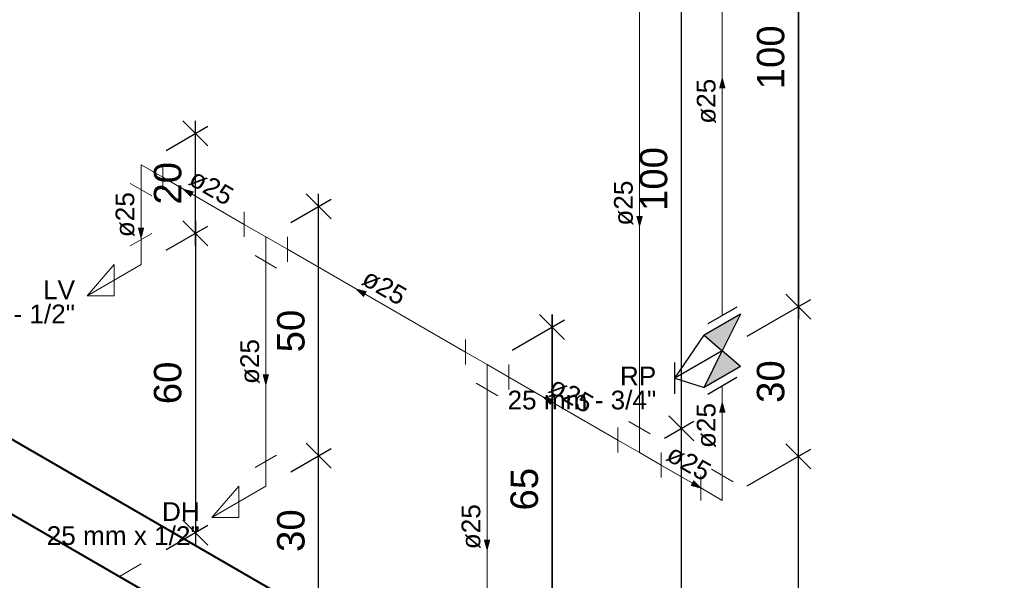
# Model space of a CAD drawing. Header units: millimetres. Extents: x -1999.9 to -1986.8, y -4147.7 to -4128.2.
# Tile 4 of 5: x -1994.9 to -1987, y -4140 to -4135.5. Entities that reach past the tile are written whole.
import ezdxf

# ---------------------------------------------------------------- set-up
doc = ezdxf.new("R2010")
doc.units = ezdxf.units.MM
doc.header["$MEASUREMENT"] = 0
for name, color, linetype, lineweight in [('AF-Condutos', 4, 'Continuous', 5), ('AF-Conexões', 9, 'Continuous', 5), ('AF-Sentido conduto', 9, 'Continuous', 5), ('AF-Textos conduto', 7, 'Continuous', 5), ('Cotas', 1, 'Continuous', 5), ('MB_ALVENARIA', 7, 'Continuous', 40), ('Nível 1', 7, 'Continuous', 5), ('Texto da cota', 7, 'Continuous', 5), ('Textos', 7, 'Continuous', 5)]:
    doc.layers.add(name, color=color, linetype=linetype, lineweight=lineweight)
doc.layers.add('Simbolos', color=5, linetype='Continuous')
doc.layers.add('Simbolos_int', color=2, linetype='Continuous')
doc.styles.add('Arial', font='arial.ttf')
doc.dimstyles.new('UM_25.000000', dxfattribs={"dimtxt": 0.18, "dimasz": 0.2, "dimexe": 0.1, "dimexo": 0.2, "dimgap": 0, "dimtad": 1, "dimtih": 1, "dimtoh": 1, "dimdec": 1, "dimlfac": 25, "dimzin": 0, "dimdsep": 46, "dimtxsty": 'Standard', "dimcen": 0.09, "dimdle": 0.1, "dimadec": 1, "dimazin": 2, "dimtfac": 1, "dimtdec": 4, "dimtofl": 0, "dimtmove": 0, "dimatfit": 3, "dimfxl": 1, "dimtolj": 1, "dimarcsym": 0})

# ---------------------------------------------------------------- blocks, each defined once
blk = doc.blocks.new('_Oblique')
at = {"color": 0, "linetype": 'ByBlock', "lineweight": -2}
blk.add_line((-0.5, -0.5), (0.5, 0.5), dxfattribs=at)
blk = doc.blocks.new('*D6')
at = {"layer": 'Cotas', "color": 0, "lineweight": -2, "transparency": 16777216}
for p, q in [((-1993.6835, -4136.5475), (-1993.3477, -4136.3536)), ((-1993.4477, -4137.3114), (-1993.4477, -4136.3114)), ((-1993.6835, -4137.3475), (-1993.3477, -4137.1536))]:
    blk.add_line(p, q, dxfattribs=at)
at = {"layer": 'Defpoints', "color": 0, "transparency": 16777216}
for p in [(-1993.4477, -4136.4114), (-1993.8835, -4136.6629), (-1993.8835, -4137.4629)]:
    blk.add_point(p, dxfattribs=at)
at = {"layer": 'Cotas', "color": 0, "lineweight": -2, "transparency": 16777216, "xscale": 0.2, "yscale": 0.2, "zscale": 0.2}
for p, rotation in [((-1993.4477, -4136.4114), 90), ((-1993.4477, -4137.2114), 270)]:
    blk.add_blockref('_Oblique', p, dxfattribs=dict(at, rotation=rotation))
blk = doc.blocks.new('*D7')
at = {"layer": 'Cotas', "color": 0, "lineweight": -2, "transparency": 16777216}
for p, q in [((-1993.6835, -4137.3475), (-1993.3477, -4137.1536)), ((-1993.4477, -4137.1114), (-1993.4477, -4139.7114)), ((-1993.6835, -4139.7475), (-1993.3477, -4139.5536))]:
    blk.add_line(p, q, dxfattribs=at)
at = {"layer": 'Defpoints', "color": 0, "transparency": 16777216}
for p in [(-1993.8835, -4137.4629), (-1993.4477, -4139.6114), (-1993.8835, -4139.8629)]:
    blk.add_point(p, dxfattribs=at)
at = {"layer": 'Cotas', "color": 0, "lineweight": -2, "transparency": 16777216, "xscale": 0.2, "yscale": 0.2, "zscale": 0.2}
for p, rotation in [((-1993.4477, -4137.2114), 90), ((-1993.4477, -4139.6114), 270)]:
    blk.add_blockref('_Oblique', p, dxfattribs=dict(at, rotation=rotation))
blk = doc.blocks.new('*D8')
at = {"layer": 'Cotas', "color": 0, "lineweight": -2, "transparency": 16777216}
for p, q in [((-1992.4598, -4140.2959), (-1992.4598, -4138.8959)), ((-1992.6832, -4139.1249), (-1992.3598, -4138.9382)), ((-1992.6832, -4140.3249), (-1992.3598, -4140.1382))]:
    blk.add_line(p, q, dxfattribs=at)
at = {"layer": 'Defpoints', "color": 0, "transparency": 16777216}
for p in [(-1992.4598, -4138.9959), (-1992.8832, -4139.2404), (-1992.8832, -4140.4404)]:
    blk.add_point(p, dxfattribs=at)
at = {"layer": 'Cotas', "color": 0, "lineweight": -2, "transparency": 16777216, "xscale": 0.2, "yscale": 0.2, "zscale": 0.2}
for p, rotation in [((-1992.4598, -4138.9959), 90), ((-1992.4598, -4140.1959), 270)]:
    blk.add_blockref('_Oblique', p, dxfattribs=dict(at, rotation=rotation))
blk = doc.blocks.new('*D9')
at = {"layer": 'Cotas', "color": 0, "lineweight": -2, "transparency": 16777216}
for p, q in [((-1992.4598, -4139.0959), (-1992.4598, -4136.8959)), ((-1992.6832, -4137.1249), (-1992.3598, -4136.9382)), ((-1992.6832, -4139.1249), (-1992.3598, -4138.9382))]:
    blk.add_line(p, q, dxfattribs=at)
at = {"layer": 'Defpoints', "color": 0, "transparency": 16777216}
for p in [(-1992.4598, -4136.9959), (-1992.8832, -4137.2404), (-1992.8832, -4139.2404)]:
    blk.add_point(p, dxfattribs=at)
at = {"layer": 'Cotas', "color": 0, "lineweight": -2, "transparency": 16777216, "xscale": 0.2, "yscale": 0.2, "zscale": 0.2}
for p, rotation in [((-1992.4598, -4136.9959), 90), ((-1992.4598, -4138.9959), 270)]:
    blk.add_blockref('_Oblique', p, dxfattribs=dict(at, rotation=rotation))
blk = doc.blocks.new('*D11')
at = {"layer": 'Cotas', "color": 0, "lineweight": -2, "transparency": 16777216}
for p, q in [((-1990.5881, -4140.6638), (-1990.5881, -4137.8638)), ((-1990.9092, -4138.1492), (-1990.4881, -4137.906)), ((-1990.9092, -4140.7492), (-1990.4881, -4140.506))]:
    blk.add_line(p, q, dxfattribs=at)
at = {"layer": 'Defpoints', "color": 0, "transparency": 16777216}
for p in [(-1990.5881, -4137.9638), (-1991.1092, -4138.2646), (-1991.1092, -4140.8646)]:
    blk.add_point(p, dxfattribs=at)
at = {"layer": 'Cotas', "color": 0, "lineweight": -2, "transparency": 16777216, "xscale": 0.2, "yscale": 0.2, "zscale": 0.2}
for p, rotation in [((-1990.5881, -4137.9638), 90), ((-1990.5881, -4140.5638), 270)]:
    blk.add_blockref('_Oblique', p, dxfattribs=dict(at, rotation=rotation))
blk = doc.blocks.new('*D12')
at = {"layer": 'Cotas', "color": 0, "lineweight": -2, "transparency": 16777216}
for p, q in [((-1990.5881, -4137.8638), (-1990.5881, -4140.6638)), ((-1990.9092, -4138.1492), (-1990.4881, -4137.906)), ((-1990.9092, -4140.7492), (-1990.4881, -4140.506))]:
    blk.add_line(p, q, dxfattribs=at)
at = {"layer": 'Defpoints', "color": 0, "transparency": 16777216}
for p in [(-1991.1092, -4138.2646), (-1990.5881, -4140.5638), (-1991.1092, -4140.8646)]:
    blk.add_point(p, dxfattribs=at)
at = {"layer": 'Cotas', "color": 0, "lineweight": -2, "transparency": 16777216, "xscale": 0.2, "yscale": 0.2, "zscale": 0.2}
for p, rotation in [((-1990.5881, -4137.9638), 90), ((-1990.5881, -4140.5638), 270)]:
    blk.add_blockref('_Oblique', p, dxfattribs=dict(at, rotation=rotation))
blk = doc.blocks.new('*D13')
at = {"layer": 'Cotas', "color": 0, "lineweight": -2, "transparency": 16777216}
for p, q in [((-1989.6869, -4138.8549), (-1989.4516, -4138.719)), ((-1989.5516, -4142.0768), (-1989.5516, -4138.6768)), ((-1989.6869, -4142.0549), (-1989.4516, -4141.919))]:
    blk.add_line(p, q, dxfattribs=at)
at = {"layer": 'Defpoints', "color": 0, "transparency": 16777216}
for p in [(-1989.5516, -4138.7768), (-1989.8869, -4138.9703), (-1989.8869, -4142.1703)]:
    blk.add_point(p, dxfattribs=at)
at = {"layer": 'Cotas', "color": 0, "lineweight": -2, "transparency": 16777216, "xscale": 0.2, "yscale": 0.2, "zscale": 0.2}
for p, rotation in [((-1989.5516, -4138.7768), 90), ((-1989.5516, -4141.9768), 270)]:
    blk.add_blockref('_Oblique', p, dxfattribs=dict(at, rotation=rotation))
blk = doc.blocks.new('*D14')
at = {"layer": 'Cotas', "color": 0, "lineweight": -2, "transparency": 16777216}
for p, q in [((-1989.5516, -4138.8768), (-1989.5516, -4134.6768)), ((-1989.6869, -4134.8549), (-1989.4516, -4134.719)), ((-1989.6869, -4138.8549), (-1989.4516, -4138.719))]:
    blk.add_line(p, q, dxfattribs=at)
at = {"layer": 'Defpoints', "color": 0, "transparency": 16777216}
for p in [(-1989.5516, -4134.7768), (-1989.8869, -4134.9703), (-1989.8869, -4138.9703)]:
    blk.add_point(p, dxfattribs=at)
at = {"layer": 'Cotas', "color": 0, "lineweight": -2, "transparency": 16777216, "xscale": 0.2, "yscale": 0.2, "zscale": 0.2}
for p, rotation in [((-1989.5516, -4134.7768), 90), ((-1989.5516, -4138.7768), 270)]:
    blk.add_blockref('_Oblique', p, dxfattribs=dict(at, rotation=rotation))
blk = doc.blocks.new('*D16')
at = {"layer": 'Cotas', "color": 0, "lineweight": -2, "transparency": 16777216}
for p, q in [((-1989.0233, -4139.238), (-1988.5131, -4138.9434)), ((-1988.6131, -4142.3011), (-1988.6131, -4138.9011)), ((-1989.0233, -4142.438), (-1988.5131, -4142.1434))]:
    blk.add_line(p, q, dxfattribs=at)
at = {"layer": 'Defpoints', "color": 0, "transparency": 16777216}
for p in [(-1988.6131, -4139.0011), (-1989.2233, -4139.3535), (-1989.2233, -4142.5535)]:
    blk.add_point(p, dxfattribs=at)
at = {"layer": 'Cotas', "color": 0, "lineweight": -2, "transparency": 16777216, "xscale": 0.2, "yscale": 0.2, "zscale": 0.2}
for p, rotation in [((-1988.6131, -4139.0011), 90), ((-1988.6131, -4142.2011), 270)]:
    blk.add_blockref('_Oblique', p, dxfattribs=dict(at, rotation=rotation))
blk = doc.blocks.new('*D17')
at = {"layer": 'Cotas', "color": 0, "lineweight": -2, "transparency": 16777216}
for p, q in [((-1988.6131, -4139.1011), (-1988.6131, -4137.7011)), ((-1989.0233, -4138.038), (-1988.5131, -4137.7434)), ((-1989.0233, -4139.238), (-1988.5131, -4138.9434))]:
    blk.add_line(p, q, dxfattribs=at)
at = {"layer": 'Defpoints', "color": 0, "transparency": 16777216}
for p in [(-1988.6131, -4137.8011), (-1989.2233, -4138.1535), (-1989.2233, -4139.3535)]:
    blk.add_point(p, dxfattribs=at)
at = {"layer": 'Cotas', "color": 0, "lineweight": -2, "transparency": 16777216, "xscale": 0.2, "yscale": 0.2, "zscale": 0.2}
for p, rotation in [((-1988.6131, -4137.8011), 90), ((-1988.6131, -4139.0011), 270)]:
    blk.add_blockref('_Oblique', p, dxfattribs=dict(at, rotation=rotation))
blk = doc.blocks.new('*D18')
at = {"layer": 'Cotas', "color": 0, "lineweight": -2, "transparency": 16777216}
for p, q in [((-1989.0233, -4134.038), (-1988.5131, -4133.7434)), ((-1988.6131, -4137.9011), (-1988.6131, -4133.7011)), ((-1989.0233, -4138.038), (-1988.5131, -4137.7434))]:
    blk.add_line(p, q, dxfattribs=at)
at = {"layer": 'Defpoints', "color": 0, "transparency": 16777216}
for p in [(-1988.6131, -4133.8011), (-1989.2233, -4134.1535), (-1989.2233, -4138.1535)]:
    blk.add_point(p, dxfattribs=at)
at = {"layer": 'Cotas', "color": 0, "lineweight": -2, "transparency": 16777216, "xscale": 0.2, "yscale": 0.2, "zscale": 0.2}
for p, rotation in [((-1988.6131, -4133.8011), 90), ((-1988.6131, -4137.8011), 270)]:
    blk.add_blockref('_Oblique', p, dxfattribs=dict(at, rotation=rotation))
blk = doc.blocks.new('*D19')
at = {"layer": 'Cotas', "color": 0, "lineweight": -2, "transparency": 16777216}
for p, q in [((-1989.0233, -4134.038), (-1988.5131, -4133.7434)), ((-1988.6131, -4133.7011), (-1988.6131, -4137.9011)), ((-1989.0233, -4138.038), (-1988.5131, -4137.7434))]:
    blk.add_line(p, q, dxfattribs=at)
at = {"layer": 'Defpoints', "color": 0, "transparency": 16777216}
for p in [(-1989.2233, -4134.1535), (-1988.6131, -4137.8011), (-1989.2233, -4138.1535)]:
    blk.add_point(p, dxfattribs=at)
at = {"layer": 'Cotas', "color": 0, "lineweight": -2, "transparency": 16777216, "xscale": 0.2, "yscale": 0.2, "zscale": 0.2}
for p, rotation in [((-1988.6131, -4133.8011), 90), ((-1988.6131, -4137.8011), 270)]:
    blk.add_blockref('_Oblique', p, dxfattribs=dict(at, rotation=rotation))

msp = doc.modelspace()

# ---------------------------------------------------------------- hatches: boundary and pattern name
at = {"layer": 'AF-Sentido conduto', "linetype": 'Continuous'}
for points in [[(-1989.2233, -4135.9535), (-1989.2492, -4136.05), (-1989.1974, -4136.05)], [(-1993.5566, -4136.8517), (-1993.4858, -4136.9224), (-1993.46, -4136.8775)], [(-1989.8869, -4137.1703), (-1989.861, -4137.0738), (-1989.9128, -4137.0738)], [(-1993.8835, -4137.2629), (-1993.8576, -4137.1663), (-1993.9093, -4137.1663)], [(-1992.1694, -4137.6525), (-1992.0987, -4137.7232), (-1992.0729, -4137.6784)], [(-1992.8832, -4138.4404), (-1992.8574, -4138.3438), (-1992.9091, -4138.3438)], [(-1990.6713, -4138.5175), (-1990.6006, -4138.5882), (-1990.5747, -4138.5434)], [(-1989.2233, -4138.5535), (-1989.2492, -4138.65), (-1989.1974, -4138.65)], [(-1989.3819, -4139.2619), (-1989.4526, -4139.1912), (-1989.4785, -4139.236)], [(-1991.1092, -4139.7646), (-1991.0834, -4139.668), (-1991.1351, -4139.668)]]:
    msp.add_hatch(color=256, dxfattribs=at).paths.add_polyline_path(points)
at = {"layer": 'Simbolos', "linetype": 'Continuous'}
for points in [[(-1989.0781, -4137.8596), (-1989.3691, -4138.0276), (-1989.2239, -4138.1538)], [(-1989.2239, -4138.1538), (-1989.0781, -4138.2796), (-1989.3691, -4138.4476)]]:
    msp.add_hatch(color=256, dxfattribs=at).paths.add_polyline_path(points)

# ---------------------------------------------------------------- linework, layer by layer
at = {"layer": 'AF-Condutos'}
for p, q in [((-1989.2233, -4137.8707), (-1989.2233, -4134.3535)), ((-1989.8869, -4135.2531), (-1989.8869, -4138.7703)), ((-1993.0564, -4137.1404), (-1993.7103, -4136.7629)), ((-1993.8835, -4136.8629), (-1993.8835, -4137.2629)), ((-1991.2824, -4138.1646), (-1992.71, -4137.3404)), ((-1992.8832, -4137.4404), (-1992.8832, -4139.0404)), ((-1990.0601, -4138.8703), (-1990.936, -4138.3646)), ((-1991.1092, -4138.4646), (-1991.1092, -4140.6646)), ((-1989.2233, -4139.1535), (-1989.2233, -4138.4363)), ((-1989.7137, -4139.0703), (-1989.3965, -4139.2535))]:
    msp.add_line(p, q, dxfattribs=at)
at = {"layer": 'AF-Conexões'}
for p, q in [((-1993.8835, -4136.6629), (-1993.7103, -4136.7629)), ((-1993.8835, -4136.6629), (-1993.8835, -4136.8629)), ((-1993.7103, -4136.6629), (-1993.7103, -4136.8629)), ((-1993.7969, -4136.9129), (-1993.9701, -4136.8129)), ((-1993.0564, -4137.2404), (-1993.0564, -4137.0404)), ((-1992.8832, -4137.2404), (-1993.0564, -4137.1404)), ((-1993.7969, -4137.2129), (-1993.9701, -4137.3129)), ((-1992.8832, -4137.2404), (-1992.8832, -4137.4404)), ((-1992.8832, -4137.2404), (-1992.71, -4137.3404)), ((-1992.71, -4137.2404), (-1992.71, -4137.4404)), ((-1993.8835, -4137.4629), (-1993.8835, -4137.2629)), ((-1992.7966, -4137.4904), (-1992.9698, -4137.3904)), ((-1993.8835, -4137.4629), (-1994.3165, -4137.7129)), ((-1994.3165, -4137.7129), (-1994.1, -4137.4629)), ((-1994.1, -4137.4629), (-1994.1, -4137.7129)), ((-1994.1, -4137.7129), (-1994.3165, -4137.7129)), ((-1991.2824, -4138.2646), (-1991.2824, -4138.0646)), ((-1991.1092, -4138.2646), (-1991.2824, -4138.1646)), ((-1991.1092, -4138.2646), (-1990.936, -4138.3646)), ((-1991.1092, -4138.2646), (-1991.1092, -4138.4646)), ((-1990.936, -4138.2646), (-1990.936, -4138.4646)), ((-1991.0226, -4138.5146), (-1991.1958, -4138.4146)), ((-1989.9735, -4138.7203), (-1989.8003, -4138.8203)), ((-1990.0601, -4138.9703), (-1990.0601, -4138.7703)), ((-1989.8869, -4138.9703), (-1989.8869, -4138.7703)), ((-1989.8869, -4138.9703), (-1990.0601, -4138.8703)), ((-1989.8869, -4138.9703), (-1989.7137, -4139.0703)), ((-1989.7137, -4138.9703), (-1989.7137, -4139.1703)), ((-1992.7966, -4138.9904), (-1992.9698, -4139.0904)), ((-1992.8832, -4139.2404), (-1992.8832, -4139.0404)), ((-1989.3099, -4139.1035), (-1989.1367, -4139.2035)), ((-1989.3965, -4139.3535), (-1989.3965, -4139.1535)), ((-1989.2233, -4139.3535), (-1989.2233, -4139.1535)), ((-1992.8832, -4139.2404), (-1993.3163, -4139.4904)), ((-1993.3163, -4139.4904), (-1993.0997, -4139.2404)), ((-1993.0997, -4139.2404), (-1993.0997, -4139.4904)), ((-1989.2233, -4139.3535), (-1989.3965, -4139.2535)), ((-1993.0997, -4139.4904), (-1993.3163, -4139.4904))]:
    msp.add_line(p, q, dxfattribs=at)
at = {"layer": 'AF-Sentido conduto'}
for points in [[(-1989.2233, -4136.3535), (-1989.2233, -4135.9535)], [(-1989.8869, -4136.7703), (-1989.8869, -4137.1703)], [(-1993.8835, -4136.8629), (-1993.8835, -4137.2629)], [(-1993.2101, -4137.0517), (-1993.5566, -4136.8517)], [(-1991.823, -4137.8525), (-1992.1694, -4137.6525)], [(-1992.8832, -4138.0404), (-1992.8832, -4138.4404)], [(-1990.3249, -4138.7175), (-1990.6713, -4138.5175)], [(-1989.2233, -4138.9535), (-1989.2233, -4138.5535)], [(-1989.7283, -4139.0619), (-1989.3819, -4139.2619)], [(-1991.1092, -4139.3646), (-1991.1092, -4139.7646)]]:
    msp.add_lwpolyline(points, dxfattribs=at)
at = {"layer": 'MB_ALVENARIA'}
for p, q in [((-1996.0535, -4138.21), (-1986.9622, -4143.4589)), ((-1995.2108, -4139.2966), (-1988.3865, -4143.2366))]:
    msp.add_line(p, q, dxfattribs=at)
at = {"layer": 'Nível 1'}
msp.add_line((-1994.0567, -4139.9629), (-1993.8835, -4139.8629), dxfattribs=at)
at = {"layer": 'Simbolos'}
for p, q in [((-1989.0781, -4137.8596), (-1989.3691, -4138.0276)), ((-1989.0781, -4137.8596), (-1989.2239, -4138.1538)), ((-1989.6042, -4138.3734), (-1989.3691, -4138.0276)), ((-1989.3691, -4138.0276), (-1989.2233, -4138.1535)), ((-1989.2239, -4138.1538), (-1989.6042, -4138.3734)), ((-1989.3691, -4138.4476), (-1989.2239, -4138.1538)), ((-1989.0781, -4138.2796), (-1989.2239, -4138.1538)), ((-1989.6042, -4138.4994), (-1989.6042, -4138.2474)), ((-1989.0781, -4138.2796), (-1989.3691, -4138.4476)), ((-1989.6042, -4138.3734), (-1989.3691, -4138.4476))]:
    msp.add_line(p, q, dxfattribs=at)
at = {"layer": 'Simbolos_int'}
for p, q in [((-1989.1067, -4137.8033), (-1989.3394, -4137.9377)), ((-1989.1067, -4138.3689), (-1989.3394, -4138.5033))]:
    msp.add_line(p, q, dxfattribs=at)

# ---------------------------------------------------------------- texts
at = {"layer": 'AF-Textos conduto', "char_height": 0.15, "width": 0.723721, "attachment_point": 8, "line_spacing_factor": 0.6, "style": 'Arial'}
for insert, rotation in [((-1989.2738, -4136.1535), 90.00021), ((-1993.3581, -4136.9079), 329.99993), ((-1989.9374, -4136.9703), 90.00021), ((-1993.934, -4137.0629), 90.00021), ((-1991.971, -4137.7088), 329.99993), ((-1992.9337, -4138.2404), 90.00021), ((-1990.4728, -4138.5737), 329.99993), ((-1989.2738, -4138.7535), 90.00021), ((-1989.5299, -4139.1182), 329.99993), ((-1991.1597, -4139.5646), 90.00021)]:
    msp.add_mtext('ø25', dxfattribs=dict(at, insert=insert, rotation=rotation))
at = {"layer": 'Texto da cota', "char_height": 0.22, "attachment_point": 8, "rotation": 90.00021, "line_spacing_factor": 0.9, "style": 'Arial'}
for s, insert, width in [('100', (-1988.7231, -4135.8011), 1.041074), ('100', (-1988.7231, -4135.8011), 1.041074), ('100', (-1989.6616, -4136.7768), 1.041074), ('20', (-1993.5577, -4136.8114), 0.707383), ('50', (-1992.5698, -4137.9959), 0.707383), ('60', (-1993.5577, -4138.4114), 0.707383), ('30', (-1988.7231, -4138.4011), 0.707383), ('65', (-1990.6981, -4139.2638), 0.707383), ('65', (-1990.6981, -4139.2638), 0.707383), ('30', (-1992.5698, -4139.5959), 0.707383)]:
    msp.add_mtext(s, dxfattribs=dict(at, insert=insert, width=width))
at = {"layer": 'Textos', "char_height": 0.15, "attachment_point": 9, "line_spacing_factor": 0.6, "style": 'Arial'}
for s, insert, width in [('LV', (-1994.4131, -4137.7404), 0.513721), ('25 mm - 1/2"', (-1994.4131, -4137.9354), 2.389775), ('RP', (-1989.7529, -4138.431), 0.583447), ('25 mm - 3/4"', (-1989.7529, -4138.626), 2.389775), ('DH', (-1993.4129, -4139.5179), 0.606621), ('25 mm x 1/2"', (-1993.4129, -4139.7129), 2.459912)]:
    msp.add_mtext(s, dxfattribs=dict(at, insert=insert, width=width))

# ---------------------------------------------------------------- dimensions: what is measured, and where the dimension line sits
at = {"layer": 'Cotas'}
for base, p1, p2, picture, middle in [((-1988.6131, -4133.8011), (-1989.2233, -4138.1535), (-1989.2233, -4134.1535), '*D18', (-1988.8331, -4135.8011)), ((-1988.6131, -4137.8011), (-1989.2233, -4134.1535), (-1989.2233, -4138.1535), '*D19', (-1988.8331, -4135.8011)), ((-1989.5516, -4134.7768), (-1989.8869, -4138.9703), (-1989.8869, -4134.9703), '*D14', (-1989.7716, -4136.7768)), ((-1993.4477, -4136.4114), (-1993.8835, -4137.4629), (-1993.8835, -4136.6629), '*D6', (-1993.6677, -4136.8114)), ((-1992.4598, -4136.9959), (-1992.8832, -4139.2404), (-1992.8832, -4137.2404), '*D9', (-1992.6798, -4137.9959)), ((-1993.4477, -4139.6114), (-1993.8835, -4137.4629), (-1993.8835, -4139.8629), '*D7', (-1993.6677, -4138.4114)), ((-1988.6131, -4137.8011), (-1989.2233, -4139.3535), (-1989.2233, -4138.1535), '*D17', (-1988.8331, -4138.4011)), ((-1990.5881, -4137.9638), (-1991.1092, -4140.8646), (-1991.1092, -4138.2646), '*D11', (-1990.8081, -4139.2638)), ((-1990.5881, -4140.5638), (-1991.1092, -4138.2646), (-1991.1092, -4140.8646), '*D12', (-1990.8081, -4139.2638)), ((-1989.5516, -4138.7768), (-1989.8869, -4142.1703), (-1989.8869, -4138.9703), '*D13', (-1989.7716, -4140.3768)), ((-1992.4598, -4138.9959), (-1992.8832, -4140.4404), (-1992.8832, -4139.2404), '*D8', (-1992.6798, -4139.5959)), ((-1988.6131, -4139.0011), (-1989.2233, -4142.5535), (-1989.2233, -4139.3535), '*D16', (-1988.8331, -4140.6011))]:
    dim = msp.add_linear_dim(base=base, p1=p1, p2=p2, angle=90, text=' ', dimstyle='UM_25.000000', override={"dimtxt": 0.22, "dimasz": 0.2, "dimexe": 0.1, "dimexo": 0.2, "dimtad": 1, "dimtih": 0, "dimtoh": 0, "dimdec": 1, "dimlfac": 25, "dimzin": 8, "dimtxsty": 'Arial', "dimblk": 'Oblique', "dimblk1": 'Oblique', "dimblk2": 'Oblique', "dimsah": 1, "dimdle": 0.1, "dimse1": 0, "dimse2": 0, "dimclrt": 256, "dimadec": 1, "dimazin": 3, "dimtmove": 2, "dimldrblk": 'Oblique'}, dxfattribs=at)
    dim.commit()
    dim.dimension.update_dxf_attribs({"geometry": picture, "text_midpoint": middle, "dimtype": 160, "text_rotation": 90})

doc.saveas('drawing.dxf')
